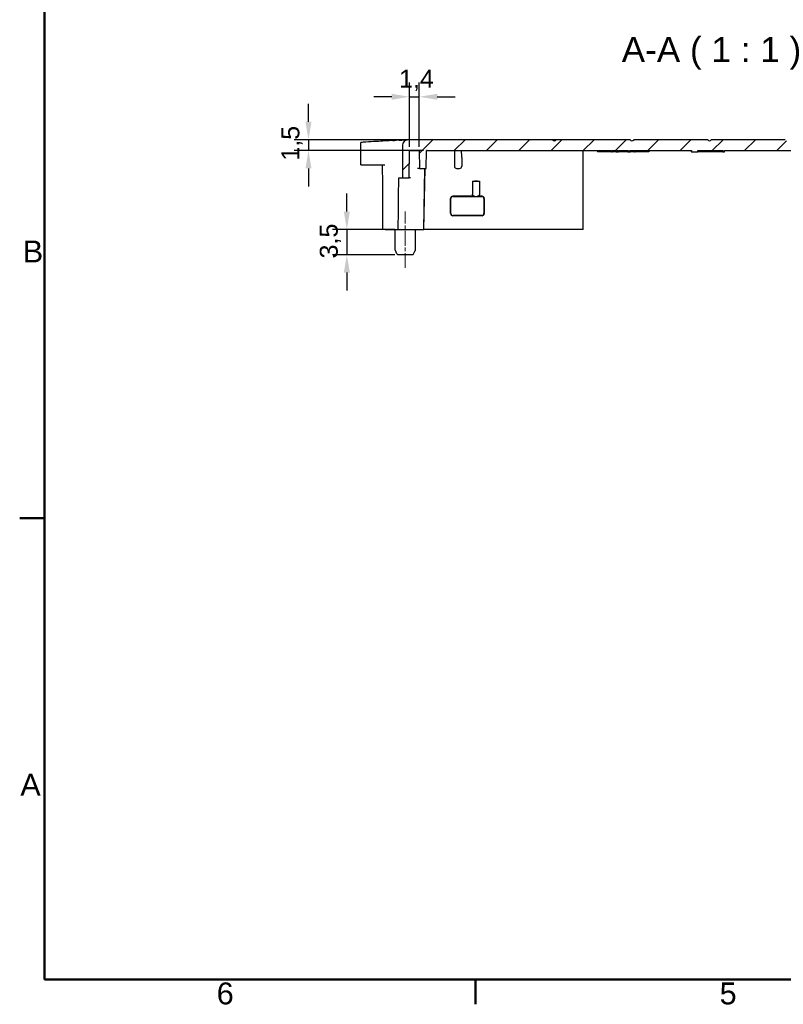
# Model space of a CAD drawing. Header units: millimetres. Extents: x 0 to 420, y 0 to 297.
# Tile 1 of 14: x 7 to 113, y 7 to 144. Entities that reach past the tile are written whole.
import ezdxf

# ---------------------------------------------------------------- set-up
doc = ezdxf.new("R2010")
doc.units = ezdxf.units.MM
doc.linetypes.add('CHAIN', pattern=[0.3543, 0.2362, -0.0295, 0.0591, -0.0295])
doc.layers.get('0').update_dxf_attribs({"lineweight": 25})
for name, color, linetype, lineweight in [('Bordo_0', 7, 'Continuous', 50), ('Bordo_2', 7, 'Continuous', 50), ('Quote(ISO)', 7, 'Continuous', 25), ('Simboli(ISO)', 7, 'Continuous', 25)]:
    doc.layers.add(name, color=color, linetype=linetype, lineweight=lineweight)
for name, color, linetype, lineweight, true_color in [("Linea d'asse(ISO)", 137, 'Continuous', 18, 0x408080), ('Spigoli visibili(ISO)', 176, 'Continuous', 25, 0x000080), ('Tratteggio', 179, 'Continuous', 9, 0x1e1e47)]:
    doc.layers.add(name, color=color, linetype=linetype, lineweight=lineweight, true_color=true_color)
doc.styles.add('Bordo_1', font='arial.ttf')
doc.styles.add('Corrente-BSI', font='arial.ttf')
doc.styles.add('Federico-Quote', font='arial.ttf')
doc.dimstyles.new('X.XXX', dxfattribs={"dimtxt": 2.5, "dimasz": 2.5, "dimexe": 2, "dimexo": 0.5, "dimgap": 0.762, "dimtad": 1, "dimdec": 1, "dimrnd": 1e-08, "dimtxsty": 'Federico-Quote', "dimcen": 0.09, "dimdle": 10, "dimclrd": 7, "dimclre": 7, "dimclrt": 7, "dimazin": 2, "dimtfac": 1, "dimtmove": 0, "dimatfit": 3, "dimfxl": 1, "dimtolj": 1, "dimlwd": 25, "dimlwe": 25, "dimarcsym": 0})

# ---------------------------------------------------------------- blocks, each defined once
blk = doc.blocks.new('Borders Bordo di default')
at = {"layer": 'Bordo_0'}
for p, q in [((10, 74.25), (6.55, 74.25)), ((70, 10), (70, 6.55))]:
    blk.add_line(p, q, dxfattribs=at)
at = {"layer": 'Bordo_0', "flags": 128}
blk.add_lwpolyline([(10, 10), (10, 287), (410, 287), (410, 10), (10, 10)], dxfattribs=at)
at = {"layer": 'Bordo_2', "char_height": 3.05, "attachment_point": 7, "style": 'Bordo_1'}
for s, insert in [('B', (6.98, 109.85)), ('A', (6.64, 35.6)), ('6', (33.98, 6.5)), ('5', (104, 6.5))]:
    blk.add_mtext(s, dxfattribs=dict(at, insert=insert))
blk = doc.blocks.new('*D30')
at = {"layer": 'Defpoints', "color": 0, "linetype": 'Continuous', "transparency": 16777216}
for p in [(62.19, 132.91), (60.84, 125.43), (62.19, 125.43)]:
    blk.add_point(p, dxfattribs=at)
at = {"layer": 'Quote(ISO)', "color": 7, "linetype": 'Continuous', "lineweight": 25, "transparency": 16777216}
for p, q in [((60.84, 125.93), (60.84, 134.91)), ((62.19, 125.93), (62.19, 134.91)), ((58.34, 132.91), (55.84, 132.91)), ((60.84, 132.91), (62.19, 132.91)), ((64.69, 132.91), (67.19, 132.91))]:
    blk.add_line(p, q, dxfattribs=at)
at = {"layer": 'Quote(ISO)', "color": 7, "linetype": 'Continuous', "transparency": 16777216}
for points in [[(58.34, 133.33), (58.34, 132.5), (60.84, 132.91)], [(64.69, 133.33), (64.69, 132.5), (62.19, 132.91)]]:
    blk.add_solid(points, dxfattribs=at)
at = {"layer": 'Quote(ISO)', "color": 7, "linetype": 'Continuous', "lineweight": 25, "transparency": 16777216, "insert": (59.36, 136.68), "char_height": 2.5, "attachment_point": 1, "style": 'Federico-Quote'}
blk.add_mtext('\\A1;1,4', dxfattribs=at)
blk = doc.blocks.new('*D31')
at = {"layer": 'Defpoints', "color": 0, "linetype": 'Continuous', "transparency": 16777216}
for p in [(61.66, 126.93), (46.76, 125.43), (63.28, 125.43)]:
    blk.add_point(p, dxfattribs=at)
at = {"layer": 'Quote(ISO)', "color": 7, "linetype": 'Continuous', "lineweight": 25, "transparency": 16777216}
for p, q in [((46.76, 129.43), (46.76, 131.93)), ((61.16, 126.93), (44.76, 126.93)), ((46.76, 126.93), (46.76, 125.43)), ((62.78, 125.43), (44.76, 125.43)), ((46.76, 122.93), (46.76, 120.43))]:
    blk.add_line(p, q, dxfattribs=at)
at = {"layer": 'Quote(ISO)', "color": 7, "linetype": 'Continuous', "transparency": 16777216}
for points in [[(46.34, 129.43), (47.17, 129.43), (46.76, 126.93)], [(46.34, 122.93), (47.17, 122.93), (46.76, 125.43)]]:
    blk.add_solid(points, dxfattribs=at)
at = {"layer": 'Quote(ISO)', "color": 7, "linetype": 'Continuous', "lineweight": 25, "transparency": 16777216, "insert": (42.99, 124.01), "char_height": 2.5, "attachment_point": 1, "rotation": 90, "style": 'Federico-Quote'}
blk.add_mtext('\\A1;1,5', dxfattribs=at)
blk = doc.blocks.new('*D32')
at = {"layer": 'Defpoints', "color": 0, "linetype": 'Continuous', "transparency": 16777216}
for p in [(59.26, 114.43), (52.1, 110.93), (59.26, 110.93)]:
    blk.add_point(p, dxfattribs=at)
at = {"layer": 'Quote(ISO)', "color": 7, "linetype": 'Continuous', "lineweight": 25, "transparency": 16777216}
for p, q in [((52.1, 116.93), (52.1, 119.43)), ((58.76, 114.43), (50.1, 114.43)), ((52.1, 114.43), (52.1, 110.93)), ((58.76, 110.93), (50.1, 110.93)), ((52.1, 108.43), (52.1, 105.93))]:
    blk.add_line(p, q, dxfattribs=at)
at = {"layer": 'Quote(ISO)', "color": 7, "linetype": 'Continuous', "transparency": 16777216}
for points in [[(51.68, 116.93), (52.52, 116.93), (52.1, 114.43)], [(51.68, 108.43), (52.52, 108.43), (52.1, 110.93)]]:
    blk.add_solid(points, dxfattribs=at)
at = {"layer": 'Quote(ISO)', "color": 7, "linetype": 'Continuous', "lineweight": 25, "transparency": 16777216, "insert": (48.33, 110.4), "char_height": 2.5, "attachment_point": 1, "rotation": 90, "style": 'Federico-Quote'}
blk.add_mtext('\\A1;3,5', dxfattribs=at)

msp = doc.modelspace()

# ---------------------------------------------------------------- hatches: boundary and pattern name
at = {"layer": 'Tratteggio'}
h = msp.add_hatch(dxfattribs=at)
h.set_pattern_fill('ANSI31', color=256, scale=25.4, style=0)
h.set_pattern_definition([(45, (0, 0), (-2.245064, 2.245064), [])])
edge = h.paths.add_edge_path()
edge.add_line((92.131, 125.232), (92.232, 125.232))
edge.add_line((92.232, 125.232), (92.232, 125.432))
edge.add_line((92.232, 125.432), (100.072, 125.432))
edge.add_line((100.072, 125.432), (100.072, 125.232))
edge.add_line((100.072, 125.232), (100.982, 125.232))
edge.add_line((100.982, 125.232), (100.982, 125.432))
edge.add_line((100.982, 125.432), (104.435, 125.432))
edge.add_line((104.435, 125.432), (104.435, 125.232))
edge.add_line((104.435, 125.232), (104.666, 125.232))
edge.add_line((104.666, 125.232), (104.666, 125.432))
edge.add_line((104.666, 125.432), (141.892, 125.432))
edge.add_ellipse((141.892, 125.132), major_axis=(0, 0.3), ratio=1, start_angle=341.52261, end_angle=360, ccw=False)
edge.add_line((141.987, 125.416), (142.031, 122.932))
edge.add_line((142.031, 122.932), (142.943, 122.932))
edge.add_line((142.943, 122.932), (142.987, 125.432))
edge.add_line((142.987, 125.432), (144.337, 125.432))
edge.add_line((144.337, 125.432), (144.403, 121.632))
edge.add_line((144.403, 121.632), (145.337, 121.632))
edge.add_line((145.337, 121.632), (145.337, 125.432))
edge.add_line((145.337, 125.432), (145.331, 126.177))
edge.add_ellipse((144.581, 126.17), major_axis=(0.75, 0.007), ratio=1, start_angle=0, end_angle=88.26748)
edge.add_ellipse((143.511, 76.432), major_axis=(1.086, 50.488), ratio=1, start_angle=0, end_angle=1.23252)
edge.add_line((143.511, 126.932), (124.755, 126.932))
edge.add_ellipse((124.75, 126.931), major_axis=(0.00499, 0.00028), ratio=1, start_angle=173.55153, end_angle=360, ccw=False)
edge.add_line((124.745, 126.932), (124.437, 126.932))
edge.add_ellipse((124.187, 127.065), major_axis=(0.25, -0.133), ratio=1, start_angle=236.14497, end_angle=360, ccw=False)
edge.add_line((123.937, 126.932), (113.637, 126.932))
edge.add_ellipse((113.387, 127.065), major_axis=(0.25, -0.133), ratio=1, start_angle=236.14497, end_angle=360, ccw=False)
edge.add_line((113.137, 126.932), (102.837, 126.932))
edge.add_ellipse((102.587, 127.065), major_axis=(0.25, -0.133), ratio=1, start_angle=236.14497, end_angle=360, ccw=False)
edge.add_line((102.337, 126.932), (92.037, 126.932))
edge.add_ellipse((91.787, 127.065), major_axis=(0.25, -0.133), ratio=1, start_angle=236.14497, end_angle=360, ccw=False)
edge.add_line((91.537, 126.932), (81.237, 126.932))
edge.add_ellipse((80.987, 127.065), major_axis=(0.25, -0.133), ratio=1, start_angle=236.14497, end_angle=360, ccw=False)
edge.add_line((80.737, 126.932), (80.43, 126.932))
edge.add_ellipse((80.425, 126.931), major_axis=(0.00499, 0.00034), ratio=1, start_angle=172.09216, end_angle=360, ccw=False)
edge.add_line((80.42, 126.932), (61.664, 126.932))
edge.add_ellipse((61.664, 76.432), major_axis=(0, 50.5), ratio=1, start_angle=0, end_angle=1.23252)
edge.add_ellipse((60.594, 126.17), major_axis=(-0.016, 0.75), ratio=1, start_angle=0, end_angle=88.26748)
edge.add_line((59.844, 126.177), (59.837, 125.432))
edge.add_line((59.837, 125.432), (59.837, 121.632))
edge.add_line((59.837, 121.632), (60.771, 121.632))
edge.add_line((60.771, 121.632), (60.837, 125.432))
edge.add_line((60.837, 125.432), (62.187, 125.432))
edge.add_line((62.187, 125.432), (62.231, 122.932))
edge.add_line((62.231, 122.932), (63.143, 122.932))
edge.add_line((63.143, 122.932), (63.187, 125.416))
edge.add_ellipse((63.282, 125.132), major_axis=(-0.095, 0.285), ratio=1, start_angle=341.52261, end_angle=360, ccw=False)
edge.add_line((63.282, 125.432), (88.942, 125.432))
edge.add_line((88.942, 125.432), (88.942, 125.232))
edge.add_line((88.942, 125.232), (89.043, 125.232))
edge.add_line((89.043, 125.232), (89.043, 125.432))
edge.add_line((89.043, 125.432), (89.616, 125.432))
edge.add_line((89.616, 125.432), (89.616, 125.232))
edge.add_line((89.616, 125.232), (89.758, 125.232))
edge.add_line((89.758, 125.232), (89.758, 125.432))
edge.add_line((89.758, 125.432), (89.837, 125.432))
edge.add_line((89.837, 125.432), (89.837, 125.232))
edge.add_line((89.837, 125.232), (89.937, 125.232))
edge.add_line((89.937, 125.232), (89.937, 125.432))
edge.add_line((89.937, 125.432), (91.237, 125.432))
edge.add_line((91.237, 125.432), (91.237, 125.232))
edge.add_line((91.237, 125.232), (91.337, 125.232))
edge.add_line((91.337, 125.232), (91.337, 125.432))
edge.add_line((91.337, 125.432), (91.416, 125.432))
edge.add_line((91.416, 125.432), (91.416, 125.232))
edge.add_line((91.416, 125.232), (91.558, 125.232))
edge.add_line((91.558, 125.232), (91.558, 125.432))
edge.add_line((91.558, 125.432), (92.131, 125.432))
edge.add_line((92.131, 125.432), (92.131, 125.232))

# ---------------------------------------------------------------- linework, layer by layer
at = {"layer": "Linea d'asse(ISO)", "linetype": 'CHAIN', "ltscale": 8.726208}
msp.add_line((60.237, 109.079), (60.237, 116.932), dxfattribs=at)
at = {"layer": 'Spigoli visibili(ISO)'}
for p, q in [((59.844, 126.177), (59.837, 125.432)), ((80.42, 126.932), (61.664, 126.932)), ((80.42, 126.932), (80.43, 126.932)), ((80.737, 126.932), (80.43, 126.932)), ((80.737, 126.932), (81.237, 126.932)), ((81.234, 126.926), (80.74, 126.926)), ((91.537, 126.932), (81.237, 126.932)), ((102.337, 126.932), (92.037, 126.932)), ((113.137, 126.932), (102.837, 126.932)), ((54.032, 125.432), (54.032, 125.837)), ((54.032, 123.432), (54.032, 125.432)), ((59.837, 125.432), (59.837, 121.632)), ((60.771, 121.632), (60.837, 125.432)), ((60.837, 125.432), (62.187, 125.432)), ((62.187, 125.432), (62.231, 122.932)), ((63.143, 122.932), (63.187, 125.416)), ((63.282, 125.432), (88.942, 125.432)), ((84.987, 124.449), (84.987, 125.432)), ((87.016, 125.432), (87.016, 125.232)), ((88.378, 125.232), (87.016, 125.232)), ((88.378, 125.432), (88.378, 125.232)), ((88.899, 125.232), (88.378, 125.232)), ((88.899, 125.432), (88.899, 125.232)), ((88.942, 125.232), (88.899, 125.232)), ((88.942, 125.432), (88.942, 125.232)), ((88.942, 125.232), (89.043, 125.232)), ((89.043, 125.232), (89.043, 125.432)), ((89.043, 125.432), (89.616, 125.432)), ((89.616, 125.232), (89.043, 125.232)), ((89.616, 125.432), (89.616, 125.232)), ((89.616, 125.232), (89.758, 125.232)), ((89.758, 125.232), (89.758, 125.432)), ((89.758, 125.432), (89.837, 125.432)), ((89.837, 125.232), (89.758, 125.232)), ((89.837, 125.432), (89.837, 125.232)), ((89.837, 125.232), (89.937, 125.232)), ((89.937, 125.232), (89.937, 125.432)), ((89.937, 125.432), (91.237, 125.432)), ((91.237, 125.232), (89.937, 125.232)), ((91.237, 125.432), (91.237, 125.232)), ((91.237, 125.232), (91.337, 125.232)), ((91.337, 125.232), (91.337, 125.432)), ((91.337, 125.432), (91.416, 125.432)), ((91.416, 125.232), (91.337, 125.232)), ((91.416, 125.432), (91.416, 125.232)), ((91.416, 125.232), (91.558, 125.232)), ((91.558, 125.232), (91.558, 125.432)), ((91.558, 125.432), (92.131, 125.432)), ((92.131, 125.232), (91.558, 125.232)), ((92.131, 125.432), (92.131, 125.232)), ((92.131, 125.232), (92.232, 125.232)), ((92.232, 125.232), (92.232, 125.432)), ((92.232, 125.432), (100.072, 125.432)), ((92.297, 125.232), (92.232, 125.232)), ((92.297, 125.432), (92.297, 125.232)), ((94.158, 125.232), (92.297, 125.232)), ((94.158, 125.432), (94.158, 125.232)), ((100.053, 125.432), (100.053, 125.232)), ((100.072, 125.232), (100.053, 125.232)), ((100.072, 125.432), (100.072, 125.232)), ((100.072, 125.232), (100.982, 125.232)), ((100.982, 125.232), (100.982, 125.432)), ((100.982, 125.432), (104.435, 125.432)), ((101.086, 125.232), (100.982, 125.232)), ((101.086, 125.432), (101.086, 125.232)), ((101.223, 125.232), (101.086, 125.232)), ((101.223, 125.432), (101.223, 125.232)), ((102.327, 125.232), (101.223, 125.232)), ((102.847, 125.232), (102.327, 125.232)), ((103.055, 125.232), (102.847, 125.232)), ((103.055, 125.432), (103.055, 125.232)), ((104.052, 125.232), (103.055, 125.232)), ((104.052, 125.432), (104.052, 125.232)), ((104.435, 125.232), (104.052, 125.232)), ((104.435, 125.432), (104.435, 125.232)), ((104.435, 125.232), (104.666, 125.232)), ((104.666, 125.232), (104.666, 125.432)), ((104.666, 125.432), (141.892, 125.432)), ((54.032, 123.432), (57.404, 123.432)), ((67.087, 124.449), (67.087, 123.232)), ((68.087, 124.449), (68.087, 123.232)), ((84.987, 114.432), (84.987, 124.449)), ((62.231, 122.932), (61.931, 122.932)), ((62.231, 122.932), (63.143, 122.932)), ((62.943, 122.932), (62.795, 114.432)), ((62.822, 114.432), (62.97, 122.932)), ((67.387, 122.932), (67.787, 122.932)), ((59.326, 121.632), (59.837, 121.632)), ((59.837, 121.632), (60.771, 121.632)), ((60.971, 121.632), (60.771, 121.632)), ((69.587, 121.182), (69.587, 119.369)), ((69.587, 121.182), (70.587, 121.182)), ((69.595, 121.173), (69.587, 121.182)), ((70.279, 121.168), (69.895, 121.168)), ((70.587, 121.182), (70.579, 121.173)), ((70.587, 121.182), (70.587, 119.369)), ((66.554, 116.649), (66.553, 118.765)), ((66.586, 116.68), (66.586, 118.733)), ((69.887, 119.066), (66.853, 119.066)), ((66.886, 119.033), (70.888, 119.033)), ((70.921, 119.066), (70.287, 119.066)), ((71.188, 118.733), (71.189, 116.68)), ((71.221, 118.765), (71.22, 116.649)), ((70.92, 116.349), (66.854, 116.349)), ((70.889, 116.38), (66.885, 116.38)), ((57.449, 114.432), (59.256, 114.432)), ((58.831, 111.579), (58.807, 114.432)), ((59.256, 114.432), (62.795, 114.432)), ((61.643, 111.579), (61.668, 114.432)), ((62.795, 114.432), (62.822, 114.432)), ((84.987, 114.432), (62.822, 114.432)), ((59.081, 111.041), (58.853, 111.49)), ((61.393, 111.041), (61.621, 111.49)), ((59.26, 110.932), (61.214, 110.932))]:
    msp.add_line(p, q, dxfattribs=at)
for centre, radius, start, end in [((60.594, 126.17), 0.75, 91.23252, 179.5), ((61.664, 76.432), 50.5, 90, 91.23252), ((80.425, 126.931), 0.005, 176.04608, 3.95392), ((80.987, 127.065), 0.283, 208.07249, 331.92751), ((91.787, 127.065), 0.283, 208.07249, 331.92751), ((102.587, 127.065), 0.283, 208.07249, 331.92751), ((63.282, 125.132), 0.3, 90, 108.47739), ((59.031, 111.58), 0.2, 180.5, 206.96453), ((61.443, 111.58), 0.2, 333.03547, 359.5), ((59.26, 111.132), 0.2, 206.96453, 270), ((61.214, 111.132), 0.2, 270, 333.03547)]:
    msp.add_arc(centre, radius, start, end, dxfattribs=at)
for centre, major_axis, ratio, start_param, end_param in [((67.105, 124.432), (0, -1), 0.0174551, 3.1415873, 4.6949304), ((68.07, 124.432), (0, 1), 0.0174551, 4.7298476, 6.2831906), ((67.387, 123.232), (-0.158, -0.255), 0.9993191, 5.266207, 6.8363942), ((67.787, 123.232), (0.158, -0.255), 0.9993191, 5.7299764, 7.3001636), ((40.248, 269.229), (1.394, -498.599), 0.0391943, 1.2550048, 1.270159), ((69.895, 121.173), (0.3, 0), 0.0174551, 3.1590513, 4.7123943), ((70.279, 121.173), (0.3, 0), 0.0174551, 4.7123837, 6.2657267), ((66.854, 118.765), (-0.168, 0.249), 0.9987703, 5.6885195, 7.2586306), ((66.886, 118.733), (-0.255, 0.158), 0.9994895, 5.266207, 6.8363181), ((70.888, 118.733), (0.255, 0.158), 0.9994895, 5.7300525, 7.3001636), ((70.921, 118.765), (0.168, 0.249), 0.9987703, 5.30774, 6.8778511), ((66.855, 116.649), (-0.292, -0.069), 0.9994895, 6.0519478, 7.6220589), ((66.886, 116.68), (-0.185, -0.237), 0.9990585, 5.375571, 6.9456821), ((70.889, 116.68), (0.185, -0.237), 0.9990585, 5.6206885, 7.1907996), ((70.92, 116.649), (0.292, -0.069), 0.9994895, 4.9443118, 6.5144229), ((59.131, 114.432), (-2, 0), 0.00001, 5.7111204, 6.2831853)]:
    msp.add_ellipse(centre, major_axis=major_axis, ratio=ratio, start_param=start_param, end_param=end_param, dxfattribs=at)
for points, knots in [([(58.514, 126.833), (58.186, 126.813), (57.467, 126.768), (56.17, 126.687), (54.983, 126.613), (54.272, 126.568), (54.032, 126.553)], [0, 0, 0, 0, 0.25, 0.5, 0.75, 0.87715736, 0.87715736, 0.87715736, 0.87715736]), ([(54.032, 125.837), (54.032, 125.917), (54.032, 125.994), (54.032, 126.15), (54.032, 126.223), (54.032, 126.367), (54.032, 126.43), (54.032, 126.527), (54.032, 126.553), (54.032, 126.553)], [-0.12854761, -0.12854761, -0.12854761, -0.12854761, -0.10444693, -0.10444693, -0.0774807, -0.0774807, -0.04256904, -0.04256904, -0.00023053, -0.00023053, -0.00023053, -0.00023053]), ([(59.367, 126.879), (59.328, 126.878), (59.288, 126.876), (59.248, 126.874), (59.157, 126.87), (59.062, 126.865), (58.964, 126.86)], [0.7514516, 0.7514516, 0.7514516, 0.7514516, 0.78925704, 0.78925704, 0.78925704, 0.87442891, 0.87442891, 0.87442891, 0.87442891]), ([(60.577, 126.92), (60.577, 126.92), (60.564, 126.92), (60.541, 126.919), (60.539, 126.919), (60.538, 126.919), (60.536, 126.919), (60.528, 126.919), (60.518, 126.919), (60.508, 126.919)], [0, 0, 0, 0, 0.11781352, 0.11781352, 0.11781352, 0.125, 0.125, 0.125, 0.16391598, 0.16391598, 0.16391598, 0.16391598]), ([(69.887, 119.066), (69.858, 119.066), (69.828, 119.07), (69.77, 119.087), (69.741, 119.101), (69.683, 119.142), (69.655, 119.171), (69.616, 119.232), (69.604, 119.262), (69.593, 119.304), (69.591, 119.314), (69.589, 119.332), (69.588, 119.34), (69.587, 119.355), (69.587, 119.361), (69.587, 119.368)], [-0.049125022, -0.049125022, -0.049125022, -0.049125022, -0.039993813, -0.039993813, -0.030139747, -0.030139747, -0.017843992, -0.017843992, -0.007708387, -0.007708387, -0.004542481, -0.004542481, -0.001995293, -0.001995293, 0, 0, 0, 0]), ([(70.587, 119.368), (70.587, 119.367), (70.587, 119.367), (70.587, 119.36), (70.587, 119.353), (70.586, 119.337), (70.585, 119.329), (70.582, 119.31), (70.58, 119.299), (70.568, 119.256), (70.554, 119.225), (70.513, 119.164), (70.485, 119.136), (70.427, 119.098), (70.399, 119.086), (70.343, 119.069), (70.315, 119.066), (70.287, 119.066)], [-0.047416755, -0.047416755, -0.047416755, -0.047416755, -0.047404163, -0.047404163, -0.045167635, -0.045167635, -0.042709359, -0.042709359, -0.039421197, -0.039421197, -0.029291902, -0.029291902, -0.017467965, -0.017467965, -0.008407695, -0.008407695, 0, 0, 0, 0])]:
    msp.add_open_spline(points, degree=3, knots=knots, dxfattribs=at)
for points in [[(58.514, 126.833), (58.672, 126.843), (58.823, 126.852), (58.964, 126.86)], [(59.367, 126.879), (59.655, 126.893), (59.895, 126.901), (60.082, 126.907)], [(60.223, 126.911), (60.18, 126.91), (60.133, 126.909), (60.082, 126.907)], [(60.223, 126.911), (60.354, 126.915), (60.449, 126.917), (60.508, 126.919)], [(57.131, 114.432), (57.114, 117.432), (57.097, 120.432), (57.08, 123.432)]]:
    msp.add_open_spline(points, degree=3, dxfattribs=at)

# ---------------------------------------------------------------- block references
msp.add_blockref('Borders Bordo di default', (0, 0))

# ---------------------------------------------------------------- texts
at = {"layer": 'Simboli(ISO)', "color": 7, "insert": (90.367, 136.682), "char_height": 3.5, "attachment_point": 7, "style": 'Corrente-BSI'}
msp.add_mtext('A-A ( 1 : 1 )', dxfattribs=at)

# ---------------------------------------------------------------- dimensions: what is measured, and where the dimension line sits
at = {"layer": 'Quote(ISO)', "color": 7, "linetype": 'Continuous', "lineweight": 25}
for base, p1, p2, angle, picture, middle in [((62.187108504, 132.912964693), (60.837108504, 125.43174967), (62.187108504, 125.43174967), 180, '*D30', (61.512108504, 132.912964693)), ((46.757, 125.432), (61.664, 126.932), (63.282, 125.432), 270, '*D31', (46.757, 126.182)), ((52.1, 110.932), (59.256, 114.432), (59.26, 110.932), 270, '*D32', (52.1, 112.682))]:
    dim = msp.add_linear_dim(base=base, p1=p1, p2=p2, angle=angle, dimstyle='X.XXX', override={"dimdec": 1, "dimtp": 0, "dimtm": 0, "dimtdec": 2, "dimtofl": 1, "dimatfit": 1}, dxfattribs=at)
    dim.commit()
    dim.dimension.update_dxf_attribs({"geometry": picture, "text_midpoint": middle, "dimtype": 160})

doc.saveas('drawing.dxf')
